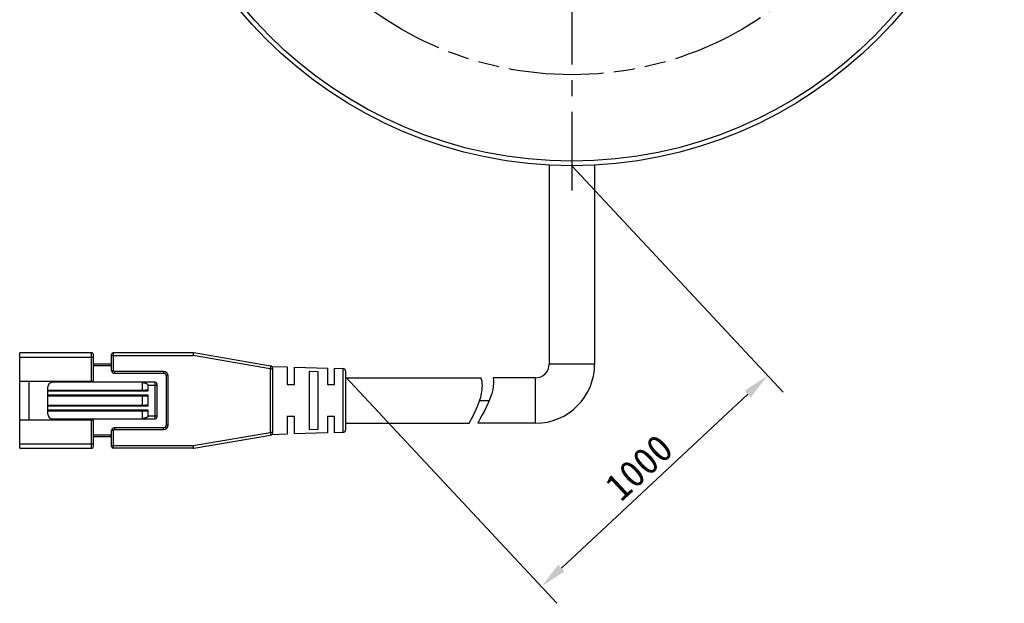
# Model space of a CAD drawing. Header units: millimetres. Extents: x 65 to 186, y 42 to 233.
# Tile 1 of 4: x 65 to 173, y 42 to 106. Entities that reach past the tile are written whole.
import ezdxf

# ---------------------------------------------------------------- set-up
doc = ezdxf.new("R2010")
doc.units = ezdxf.units.MM
doc.header["$LTSCALE"] = 23.1
doc.header["$PDMODE"] = 3
doc.header["$PDSIZE"] = 8
doc.linetypes.add('CENTER', pattern=[0.6, 0.375, -0.075, 0.075, -0.075])
doc.linetypes.add('PHANTOM', pattern=[0.8, 0.45, -0.05, 0.1, -0.05, 0.1, -0.05])
doc.layers.get('0').update_dxf_attribs({"linetype": 'CONTINUOUS'})
doc.layers.get('Defpoints').update_dxf_attribs({"linetype": 'CONTINUOUS'})
for name, color, linetype in [('00_COMPONENTS', 7, 'CONTINUOUS'), ('03_ALL_AXES', 7, 'CONTINUOUS'), ('07_ALL_HOLES', 7, 'CONTINUOUS'), ('51__DRAFT_DIMS', 7, 'CONTINUOUS')]:
    doc.layers.add(name, color=color, linetype=linetype)
doc.styles.get("Standard").update_dxf_attribs({"font": 'simfang.ttf'})
doc.dimstyles.new('DIMSTYLE_3', dxfattribs={"dimtxt": 3, "dimasz": 3, "dimexe": 2.5, "dimexo": 0.5, "dimgap": 0.75, "dimtad": 1, "dimdsep": 46, "dimtxsty": 'STANDARD', "dimblk": '_FILLED', "dimblk1": '_FILLED', "dimblk2": '_FILLED', "dimcen": 0.09, "dimclrt": 3, "dimazin": 2, "dimtp": 0.3, "dimtm": 0.3, "dimtfac": 1, "dimtofl": 0, "dimtmove": 0, "dimatfit": 3, "dimldrblk": '_FILLED', "dimfxl": 1, "dimtolj": 1, "dimarcsym": 0})

# ---------------------------------------------------------------- blocks, each defined once
blk = doc.blocks.new('_FILLED')
at = {"color": 0, "linetype": 'ByBlock'}
blk.add_solid([(0, 0), (-1, 0.167), (-1, -0.167)], dxfattribs=at)
blk = doc.blocks.new('*D18')
at = {"layer": '51__DRAFT_DIMS', "color": 0, "lineweight": -2}
for p, q in [((125.61, 89.85), (148.83, 64.97)), ((100.75, 66.64), (123.97, 41.77)), ((124.46, 45.64), (144.93, 64.75))]:
    blk.add_line(p, q, dxfattribs=at)
at = {"layer": 'Defpoints', "color": 0}
for p in [(125.27, 90.21), (100.41, 67.01), (147.12, 66.8)]:
    blk.add_point(p, dxfattribs=at)
at = {"layer": '51__DRAFT_DIMS', "color": 0, "linetype": 'ByBlock', "lineweight": -2, "xscale": 3, "yscale": 3, "zscale": 3}
for p, rotation in [((147.12, 66.8), 43.0300436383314), ((122.26, 43.6), 223.0300436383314)]:
    blk.add_blockref('_FILLED', p, dxfattribs=dict(at, rotation=rotation))
at = {"layer": '51__DRAFT_DIMS', "color": 3, "insert": (132.97, 56.69), "char_height": 3, "attachment_point": 5, "rotation": 43.03}
blk.add_mtext('\\A1;1000{}{{\\H0.7x;}{}}', dxfattribs=at)

msp = doc.modelspace()

# ---------------------------------------------------------------- linework, layer by layer
at = {"layer": '00_COMPONENTS', "color": 7}
for p, q in [((123.10811, 89.9254), (123.10811, 68.04845)), ((128.10811, 89.9254), (128.10811, 68.04845)), ((64.94836, 58.79845), (64.94836, 69.29845)), ((72.84836, 69.29845), (64.94836, 69.29845)), ((84.02269, 69.29845), (75.24836, 69.29845)), ((92.49933, 67.84139), (84.07368, 69.29409)), ((73.04836, 66.17345), (73.04836, 69.09845)), ((75.04836, 67.34845), (75.04836, 69.09845)), ((75.04836, 68.04845), (73.04836, 68.04845)), ((92.6027, 67.80301), (94.34837, 67.74845)), ((92.74836, 60.55115), (92.74836, 67.54576)), ((94.34836, 67.74845), (94.34836, 65.79858)), ((95.14836, 67.72345), (98.74837, 67.61095)), ((95.14836, 65.79845), (95.14836, 67.72345)), ((96.74836, 67.22291), (96.74836, 60.874)), ((97.74837, 67.18718), (96.74837, 67.22291)), ((97.74836, 60.90958), (97.74836, 67.18718)), ((98.74836, 67.61095), (98.74836, 65.79859)), ((99.54797, 67.58597), (100.45773, 67.55754)), ((99.54797, 65.79845), (99.54797, 67.58597)), ((100.74836, 67.25781), (100.74836, 60.8391)), ((64.94836, 66.17345), (73.04836, 66.17345)), ((65.94836, 66.17345), (65.94836, 61.92345)), ((79.84836, 66.04845), (68.54836, 66.04845)), ((71.94836, 66.04845), (71.94836, 66.17345)), ((75.34836, 67.04845), (80.74836, 67.04845)), ((78.44836, 66.04845), (78.44836, 66.0313)), ((78.44836, 65.19845), (78.44836, 66.0313)), ((81.04836, 66.74845), (81.04836, 61.34845)), ((100.74836, 66.54845), (115.63955, 66.54845)), ((121.60811, 66.54845), (116.97361, 66.54845)), ((68.04836, 62.54845), (68.04836, 65.54845)), ((68.04836, 65.19845), (78.74836, 65.19845)), ((79.04836, 65.09845), (79.04836, 65.74845)), ((80.04836, 62.24845), (80.04836, 65.84845)), ((94.34837, 65.79845), (95.14837, 65.79845)), ((98.74837, 65.79845), (99.54798, 65.79845)), ((68.04836, 64.54845), (78.74836, 64.54845)), ((78.44836, 63.54845), (78.44836, 64.54845)), ((79.04836, 63.44845), (79.04836, 64.64845)), ((68.04836, 63.54845), (78.74836, 63.54845)), ((68.04836, 62.89845), (78.74836, 62.89845)), ((78.44836, 62.04845), (78.44836, 62.89845)), ((79.04836, 62.34845), (79.04836, 62.99845)), ((64.94836, 61.92345), (73.04836, 61.92345)), ((68.54836, 62.04845), (79.84836, 62.04845)), ((71.94836, 61.92345), (71.94836, 62.04845)), ((73.04836, 58.99845), (73.04836, 61.92345)), ((94.34836, 62.29845), (94.34836, 60.34845)), ((95.14837, 62.29845), (94.34837, 62.29845)), ((95.14836, 60.37345), (95.14836, 62.29832)), ((98.74836, 62.29845), (98.74836, 60.48595)), ((99.54798, 62.29845), (98.74837, 62.29845)), ((99.54797, 60.51094), (99.54797, 62.29831)), ((75.04836, 58.99845), (75.04836, 60.74845)), ((80.74836, 61.04845), (75.34836, 61.04845)), ((96.74837, 60.874), (97.74837, 60.90958)), ((100.74836, 61.54845), (114.3189, 61.54845)), ((121.60811, 61.54845), (115.26198, 61.54845)), ((75.04836, 60.04845), (73.04836, 60.04845)), ((84.07366, 58.80282), (92.49934, 60.25552)), ((94.34836, 60.34845), (92.60273, 60.2939)), ((98.74836, 60.48595), (95.14837, 60.37345)), ((100.45773, 60.53937), (99.54798, 60.51094)), ((64.94836, 58.79845), (72.84836, 58.79845)), ((84.02267, 58.79845), (75.24836, 58.79845))]:
    msp.add_line(p, q, dxfattribs=at)
at = {"layer": '00_COMPONENTS', "color": 4}
for p, q in [((72.84836, 66.17345), (72.84836, 69.29845)), ((75.24836, 67.34845), (75.24836, 69.29845)), ((84.02269, 69.29845), (84.02269, 68.99845)), ((84.02269, 68.99845), (84.07368, 69.29409)), ((64.94836, 68.79845), (73.04836, 68.79845)), ((75.04836, 68.99845), (84.02269, 68.99845)), ((92.44836, 67.54575), (84.02269, 68.99845)), ((75.04836, 67.84845), (73.04836, 67.84845)), ((75.04836, 67.34845), (75.24836, 67.34845)), ((80.74836, 67.24845), (75.34836, 67.24845)), ((75.34836, 67.24845), (75.34836, 67.04845)), ((80.74836, 67.24845), (80.74836, 67.04845)), ((92.49933, 67.84139), (92.44836, 67.54575)), ((92.44836, 67.54575), (92.74836, 67.54576)), ((92.44836, 67.54575), (92.44836, 60.55116)), ((100.45773, 67.55754), (100.45773, 60.53937)), ((128.10811, 68.04845), (123.10811, 68.04845)), ((79.84836, 62.04845), (79.84836, 66.04845)), ((81.24836, 66.74845), (81.04836, 66.74845)), ((81.24836, 61.34845), (81.24836, 66.74845)), ((121.60811, 61.54845), (121.60811, 66.54845)), ((68.04836, 65.09845), (79.04836, 65.09845)), ((79.04836, 65.74845), (80.04836, 65.74845)), ((79.04836, 64.64845), (68.04836, 64.64845)), ((115.47893, 64.04845), (116.523, 64.04845)), ((68.04836, 63.44845), (79.04836, 63.44845)), ((79.04836, 62.99845), (68.04836, 62.99845)), ((72.84836, 58.79845), (72.84836, 61.92345)), ((79.04836, 62.34845), (80.04836, 62.34845)), ((75.24836, 60.74845), (75.04836, 60.74845)), ((75.24836, 58.79845), (75.24836, 60.74845)), ((75.34836, 61.04845), (75.34836, 60.84846)), ((75.34836, 60.84845), (80.74836, 60.84846)), ((80.74836, 60.84846), (80.74836, 61.04845)), ((81.24836, 61.34845), (81.04836, 61.34845)), ((75.04836, 60.24845), (73.04836, 60.24845)), ((84.02269, 59.09845), (92.44836, 60.55116)), ((92.74836, 60.55116), (92.44836, 60.55116)), ((92.44836, 60.55116), (92.49934, 60.25552)), ((64.94836, 59.29845), (73.04836, 59.29845)), ((75.04836, 59.09845), (84.02269, 59.09845)), ((84.02268, 58.94837), (84.02267, 58.79845)), ((84.02269, 59.09845), (84.02268, 58.94837)), ((84.07366, 58.80282), (84.02269, 59.09845))]:
    msp.add_line(p, q, dxfattribs=at)
at = {"layer": '00_COMPONENTS', "color": 7}
for radius in [47.5, 47]:
    msp.add_circle((125.60811, 137.34845), radius, dxfattribs=at)
for centre, radius, start, end in [((72.84836, 69.09845), 0.2, 359.9998736, 89.9999992), ((75.24836, 69.09845), 0.2, 90, 179.9999991), ((84.02269, 68.99845), 0.3, 80.2090251, 90.0001031), ((75.34836, 67.34845), 0.3, 180.0000011, 269.9999993), ((92.44836, 67.54575), 0.3, 0.0062155, 80.2176628), ((100.44836, 67.25768), 0.3, 0.0527126, 88.2099508), ((121.60811, 68.04845), 6.5, 270, 360), ((121.60811, 68.04845), 1.5, 270, 360), ((68.54836, 65.54845), 0.5, 90, 180), ((78.18807, 63.81918), 2.22738, 81.7052966, 83.2889845), ((79.84836, 65.84845), 0.2, 0, 89.9999992), ((80.74836, 66.74845), 0.3, 0.0000008, 89.9999999), ((68.54836, 62.54845), 0.5, 180, 269.9999997), ((79.84836, 62.24845), 0.2, 270.0000001, 359.9999997), ((75.34836, 60.74845), 0.3, 90.000001, 179.9999991), ((80.74836, 61.34845), 0.3, 270.0000008, 359.9999999), ((100.44836, 60.83923), 0.3, 271.7900492, 359.9472874), ((92.44836, 60.55116), 0.3, 279.7867878, 359.999999), ((72.84836, 58.99845), 0.2, 270.0000001, 0.0001264), ((75.24836, 58.99845), 0.2, 180.0000001, 270), ((84.02269, 59.09845), 0.3, 269.9914321, 279.7825102)]:
    msp.add_arc(centre, radius, start, end, dxfattribs=at)
at = {"layer": '00_COMPONENTS', "color": 4}
for centre, radius, start, end in [((75.34836, 67.34845), 0.1, 180, 270), ((80.74836, 66.74845), 0.49999, 0, 89.9999997), ((75.34836, 60.74845), 0.1, 90, 180), ((80.74836, 61.34845), 0.49999, 270, 359.9999997)]:
    msp.add_arc(centre, radius, start, end, dxfattribs=at)
at = {"layer": '00_COMPONENTS', "color": 7}
for centre, start_param, end_param in [((78.74836, 65.09845), 0.000000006, 1.570796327), ((78.74836, 64.64845), -1.570796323, 0), ((78.74836, 63.44845), 0, 1.570796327), ((78.74836, 62.99845), -1.570796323, 0)]:
    msp.add_ellipse(centre, major_axis=(0.3, 0), ratio=0.333333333, start_param=start_param, end_param=end_param, dxfattribs=at)
for points, knots in [([(78.5094, 66.02326), (78.56158, 66.01564), (78.66553, 65.99656), (78.79295, 65.96038), (78.89102, 65.91963), (78.961, 65.88054), (79.01322, 65.83649), (79.04233, 65.7899), (79.04836, 65.76224), (79.04836, 65.74845)], [0, 0, 0, 0, 0.247503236, 0.495508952, 0.619999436, 0.745055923, 0.871163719, 0.93528426, 1, 1, 1, 1]), ([(114.3189, 61.54845), (114.89267, 62.61952), (115.7949, 64.35133), (115.80668, 65.99569), (115.63955, 66.54845)], [0, 0, 0, 0, 0.648671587, 1, 1, 1, 1]), ([(116.97361, 66.54845), (117.0391, 66.14015), (116.93118, 64.52022), (115.8987, 62.73862), (115.26198, 61.54845)], [0, 0, 0, 0, 0.265043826, 1, 1, 1, 1]), ([(79.04836, 62.34845), (79.04836, 62.33335), (79.04104, 62.30306), (79.01544, 62.26557), (78.983, 62.23487), (78.93504, 62.20082), (78.86986, 62.16734), (78.76112, 62.12601), (78.62032, 62.09022), (78.50581, 62.07238), (78.44836, 62.06561)], [0, 0, 0, 0, 0.064660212, 0.128693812, 0.192057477, 0.25497255, 0.379941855, 0.504393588, 0.752416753, 1, 1, 1, 1])]:
    msp.add_open_spline(points, degree=3, knots=knots, dxfattribs=at)
at = {"layer": '03_ALL_AXES', "color": 1, "linetype": 'CENTER'}
msp.add_line((125.60811, 137.34845), (125.60811, 86.84845), dxfattribs=at)
at = {"layer": '07_ALL_HOLES', "color": 1, "linetype": 'PHANTOM'}
msp.add_circle((125.60811, 137.34845), 37.5, dxfattribs=at)

# ---------------------------------------------------------------- dimensions: what is measured, and where the dimension line sits
at = {"layer": '51__DRAFT_DIMS', "color": 4}
dim = msp.add_linear_dim(base=(147.12178, 66.8021), p1=(100.40717, 67.00748), p2=(125.26692, 90.21395), angle=43.0300436, text='1000{}{{\\H0.7x;}{}}', dimstyle='DIMSTYLE_3', override={"dimdec": 4, "dimtxsty": 'STANDARD'}, dxfattribs=at)
dim.commit()
dim.dimension.update_dxf_attribs({"geometry": '*D18', "text_midpoint": (134.51436, 55.03313), "dimtype": 161})

doc.saveas('drawing.dxf')
